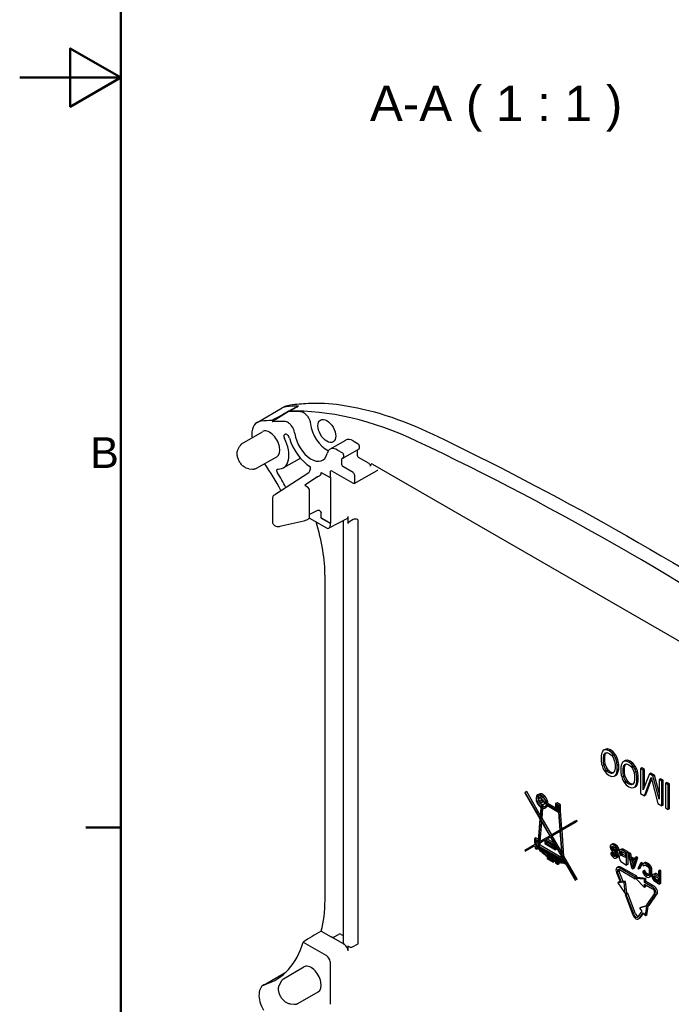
# Model space of a CAD drawing. Header units: millimetres. Extents: x 0 to 420, y 0 to 297.
# Tile 2 of 13: x 0 to 65, y 57 to 154. Entities that reach past the tile are written whole.
import ezdxf

# ---------------------------------------------------------------- set-up
doc = ezdxf.new("R2010")
doc.units = ezdxf.units.MM
doc.layers.get('0').update_dxf_attribs({"lineweight": 25})
for name, color, linetype, lineweight in [('Bordo_0', 7, 'Continuous', 50), ('Bordo_2', 7, 'Continuous', 50), ('Simboli(ISO)', 7, 'Continuous', 25), ('Spigoli visibili(ISO)', 176, 'Continuous', 25)]:
    doc.layers.add(name, color=color, linetype=linetype, lineweight=lineweight)
doc.styles.add('Bordo_1', font='arial.ttf')
doc.styles.add('Corrente-BSI', font='arial.ttf')

# ---------------------------------------------------------------- blocks, each defined once
blk = doc.blocks.new('Bordi Bordo di default')
at = {"layer": 'Bordo_0'}
blk.add_line((10, 74.25), (6.552, 74.25), dxfattribs=at)
at = {"layer": 'Bordo_0', "flags": 128}
for points in [[(10, 10), (10, 287), (410, 287), (410, 10), (10, 10)], [(0, 148.5), (10, 148.5), (5, 151.387), (5, 145.613), (10, 148.5)]]:
    blk.add_lwpolyline(points, dxfattribs=at)
at = {"layer": 'Bordo_2', "insert": (6.982, 109.851), "char_height": 3.048, "attachment_point": 7, "style": 'Bordo_1'}
blk.add_mtext('B', dxfattribs=at)

msp = doc.modelspace()

# ---------------------------------------------------------------- linework, layer by layer
at = {"layer": 'Spigoli visibili(ISO)'}
for p, q in [((23.529, 114.368), (26.004, 115.796)), ((26.255, 115.925), (26.138, 115.859)), ((26.627, 115.46), (26.634, 115.442)), ((27.589, 115.982), (27.589, 115.992)), ((25, 114.559), (25.045, 114.436)), ((22.034, 112.26), (24.038, 113.446)), ((30.73, 111.701), (32.282, 112.608)), ((33.034, 112.535), (33.526, 112.251)), ((21.614, 111.64), (21.783, 111.983)), ((31.483, 111.628), (31.965, 111.35)), ((33.601, 111.709), (32.04, 110.82)), ((32.071, 111.166), (32.071, 110.889)), ((33.456, 111.067), (33.456, 111.626)), ((33.632, 112.067), (33.632, 111.778)), ((23.439, 109.825), (25.469, 110.969)), ((26.103, 109.869), (27.797, 110.832)), ((31.895, 110.166), (31.895, 110.75)), ((34.601, 110.283), (33.562, 110.883)), ((34.954, 110.227), (85.556, 81.012)), ((22.692, 109.772), (23.075, 109.747)), ((25.274, 107.226), (28.644, 109.397)), ((28.789, 109.804), (28.789, 109.966)), ((29.853, 109.394), (30.733, 108.903)), ((29.853, 109.256), (29.853, 109.394)), ((30.733, 109.413), (30.733, 108.903)), ((30.945, 109.536), (33.031, 108.332)), ((33.031, 109.387), (32.001, 109.982)), ((33.13, 108.321), (35.416, 109.595)), ((34.742, 110.104), (34.742, 110.038)), ((29.507, 108.979), (28.223, 108.16)), ((30.733, 108.903), (30.787, 108.934)), ((30.787, 108.934), (30.787, 104.402)), ((33.173, 108.413), (33.173, 109.142)), ((28.223, 108.16), (28.496, 107.99)), ((28.7, 104.943), (28.7, 107.618)), ((25.069, 104.462), (25.069, 106.872)), ((29.507, 105.656), (28.7, 105.239)), ((29.853, 104.897), (29.853, 105.443)), ((28.151, 104.598), (25.772, 104.045)), ((28.635, 104.803), (28.399, 104.686)), ((28.694, 104.887), (30.38, 103.914)), ((29.853, 104.897), (30.733, 104.371)), ((29.919, 104.87), (30.787, 104.402)), ((32.407, 104.826), (30.624, 103.886)), ((30.733, 104.371), (30.787, 104.402)), ((30.733, 104.371), (30.733, 104.118)), ((32.023, 104.624), (32.023, 62.765)), ((32.516, 104.37), (32.516, 105.058)), ((33.018, 104.745), (32.586, 104.492)), ((33.456, 104.739), (33.44, 104.748)), ((33.526, 62.771), (33.526, 104.617)), ((30.238, 67.063), (30.238, 99.1)), ((57.895, 81.929), (57.762, 81.849)), ((58.036, 82.011), (57.895, 81.929)), ((58.116, 81.958), (57.895, 81.929)), ((58.257, 82.039), (58.036, 82.011)), ((58.257, 82.039), (58.116, 81.958)), ((58.381, 81.857), (58.116, 81.958)), ((58.523, 81.938), (58.257, 82.039)), ((58.523, 81.938), (58.381, 81.857)), ((58.788, 81.733), (58.523, 81.938)), ((57.63, 81.561), (57.586, 81.326)), ((57.586, 81.326), (57.586, 80.857)), ((57.674, 81.692), (57.63, 81.561)), ((57.762, 81.849), (57.674, 81.692)), ((57.807, 81.146), (57.851, 81.433)), ((57.948, 81.228), (57.807, 81.146)), ((57.807, 80.781), (57.807, 81.146)), ((57.851, 81.433), (58.028, 81.644)), ((57.992, 81.515), (57.851, 81.433)), ((57.948, 81.228), (57.992, 81.515)), ((57.948, 80.863), (57.948, 81.228)), ((57.992, 81.515), (58.116, 81.662)), ((58.028, 81.644), (58.16, 81.672)), ((58.16, 81.672), (58.381, 81.596)), ((58.646, 81.651), (58.381, 81.857)), ((58.381, 81.596), (58.602, 81.416)), ((58.602, 81.416), (58.735, 81.236)), ((58.788, 81.733), (58.646, 81.651)), ((58.867, 81.368), (58.646, 81.651)), ((58.735, 81.236), (58.911, 80.821)), ((59.009, 81.449), (58.788, 81.733)), ((59.009, 81.449), (58.867, 81.368)), ((59, 81.135), (58.867, 81.368)), ((59.141, 81.216), (59, 81.135)), ((59.088, 80.875), (59, 81.135)), ((59.141, 81.216), (59.009, 81.449)), ((59.23, 80.957), (59.088, 80.875)), ((59.23, 80.957), (59.141, 81.216)), ((59.274, 80.775), (59.23, 80.957)), ((60.202, 80.917), (59.981, 80.888)), ((60.202, 80.917), (60.06, 80.835)), ((60.467, 80.816), (60.202, 80.917)), ((57.586, 80.857), (57.63, 80.571)), ((57.63, 80.571), (57.674, 80.389)), ((57.674, 80.389), (57.762, 80.129)), ((57.762, 80.129), (57.895, 79.896)), ((57.948, 80.863), (57.807, 80.781)), ((57.851, 80.443), (57.807, 80.781)), ((57.992, 80.525), (57.851, 80.443)), ((58.028, 80.028), (57.851, 80.443)), ((57.992, 80.525), (57.948, 80.863)), ((58.169, 80.11), (57.992, 80.525)), ((58.169, 80.11), (58.028, 80.028)), ((58.16, 79.847), (58.028, 80.028)), ((58.302, 79.929), (58.169, 80.11)), ((58.911, 80.821), (58.956, 80.483)), ((58.956, 80.118), (58.911, 79.831)), ((58.956, 80.483), (58.956, 80.118)), ((59.132, 80.693), (59.088, 80.875)), ((59.274, 80.775), (59.132, 80.693)), ((59.177, 80.407), (59.132, 80.693)), ((59.318, 80.489), (59.177, 80.407)), ((59.177, 79.938), (59.177, 80.407)), ((59.318, 80.02), (59.177, 79.938)), ((59.318, 80.489), (59.274, 80.775)), ((59.274, 79.785), (59.318, 80.02)), ((59.318, 80.02), (59.318, 80.489)), ((59.574, 80.438), (59.53, 80.203)), ((59.53, 80.203), (59.53, 79.734)), ((59.619, 80.569), (59.574, 80.438)), ((59.707, 80.726), (59.619, 80.569)), ((59.84, 80.806), (59.707, 80.726)), ((59.751, 80.023), (59.795, 80.311)), ((59.893, 80.105), (59.751, 80.023)), ((59.751, 79.659), (59.751, 80.023)), ((59.795, 80.311), (59.972, 80.521)), ((59.937, 80.392), (59.795, 80.311)), ((59.981, 80.888), (59.84, 80.806)), ((60.06, 80.835), (59.84, 80.806)), ((59.893, 80.105), (59.937, 80.392)), ((59.893, 79.74), (59.893, 80.105)), ((59.937, 80.392), (60.06, 80.54)), ((59.972, 80.521), (60.105, 80.549)), ((60.326, 80.734), (60.06, 80.835)), ((60.105, 80.549), (60.326, 80.473)), ((60.467, 80.816), (60.326, 80.734)), ((60.591, 80.529), (60.326, 80.734)), ((60.326, 80.473), (60.547, 80.294)), ((60.732, 80.61), (60.467, 80.816)), ((60.547, 80.294), (60.679, 80.113)), ((60.732, 80.61), (60.591, 80.529)), ((60.812, 80.245), (60.591, 80.529)), ((60.679, 80.113), (60.856, 79.698)), ((60.953, 80.327), (60.732, 80.61)), ((60.953, 80.327), (60.812, 80.245)), ((60.944, 80.012), (60.812, 80.245)), ((61.086, 80.094), (60.944, 80.012)), ((61.033, 79.752), (60.944, 80.012)), ((61.086, 80.094), (60.953, 80.327)), ((61.174, 79.834), (61.086, 80.094)), ((61.616, 80.152), (61.475, 80.071)), ((61.74, 79.918), (61.475, 80.071)), ((61.475, 80.071), (61.475, 77.621)), ((61.881, 79.999), (61.616, 80.152)), ((61.881, 79.999), (61.74, 79.918)), ((61.881, 78.348), (61.881, 79.999)), ((57.895, 79.896), (58.116, 79.612)), ((58.116, 79.612), (58.381, 79.407)), ((58.302, 79.929), (58.16, 79.847)), ((58.381, 79.668), (58.16, 79.847)), ((58.523, 79.749), (58.302, 79.929)), ((58.523, 79.749), (58.381, 79.668)), ((58.602, 79.592), (58.381, 79.668)), ((58.381, 79.407), (58.646, 79.306)), ((58.743, 79.674), (58.523, 79.749)), ((58.743, 79.674), (58.602, 79.592)), ((58.735, 79.62), (58.602, 79.592)), ((58.646, 79.306), (58.867, 79.335)), ((58.911, 79.831), (58.735, 79.62)), ((58.788, 79.683), (58.743, 79.674)), ((59.009, 79.417), (58.867, 79.335)), ((58.867, 79.335), (59, 79.415)), ((59, 79.415), (59.088, 79.572)), ((59.141, 79.496), (59, 79.415)), ((59.009, 79.417), (59.141, 79.496)), ((59.088, 79.572), (59.132, 79.703)), ((59.23, 79.654), (59.088, 79.572)), ((59.132, 79.703), (59.177, 79.938)), ((59.274, 79.785), (59.132, 79.703)), ((59.141, 79.496), (59.23, 79.654)), ((59.23, 79.654), (59.274, 79.785)), ((59.53, 79.734), (59.574, 79.448)), ((59.574, 79.448), (59.619, 79.266)), ((59.619, 79.266), (59.707, 79.007)), ((59.707, 79.007), (59.84, 78.774)), ((59.893, 79.74), (59.751, 79.659)), ((59.795, 79.32), (59.751, 79.659)), ((59.937, 79.402), (59.795, 79.32)), ((59.972, 78.906), (59.795, 79.32)), ((59.937, 79.402), (59.893, 79.74)), ((60.114, 78.987), (59.937, 79.402)), ((60.114, 78.987), (59.972, 78.906)), ((60.246, 78.806), (60.114, 78.987)), ((60.856, 79.698), (60.9, 79.36)), ((60.9, 78.995), (60.856, 78.708)), ((60.9, 79.36), (60.9, 78.995)), ((61.174, 79.834), (61.033, 79.752)), ((61.077, 79.571), (61.033, 79.752)), ((61.218, 79.652), (61.077, 79.571)), ((61.121, 79.285), (61.077, 79.571)), ((61.263, 79.366), (61.121, 79.285)), ((61.121, 78.815), (61.121, 79.285)), ((61.218, 79.652), (61.174, 79.834)), ((61.263, 79.366), (61.218, 79.652)), ((61.263, 78.897), (61.263, 79.366)), ((61.74, 77.989), (61.74, 79.918)), ((62.359, 79.56), (61.74, 77.989)), ((61.872, 77.391), (62.535, 79.198)), ((62.014, 77.473), (62.581, 79.019)), ((62.5, 79.642), (62.359, 79.56)), ((62.712, 79.356), (62.359, 79.56)), ((62.854, 79.438), (62.5, 79.642)), ((62.535, 79.198), (63.198, 76.626)), ((62.854, 79.438), (62.712, 79.356)), ((63.331, 77.071), (62.712, 79.356)), ((63.331, 77.675), (62.854, 79.438)), ((63.472, 79.081), (63.331, 78.999)), ((63.596, 78.846), (63.331, 78.999)), ((63.331, 78.999), (63.331, 77.071)), ((63.737, 78.928), (63.472, 79.081)), ((59.84, 78.774), (60.06, 78.49)), ((60.105, 78.725), (59.972, 78.906)), ((60.06, 78.49), (60.326, 78.285)), ((60.246, 78.806), (60.105, 78.725)), ((60.326, 78.545), (60.105, 78.725)), ((60.467, 78.627), (60.246, 78.806)), ((60.467, 78.627), (60.326, 78.545)), ((60.547, 78.47), (60.326, 78.545)), ((60.326, 78.285), (60.591, 78.184)), ((60.688, 78.551), (60.467, 78.627)), ((60.688, 78.551), (60.547, 78.47)), ((60.679, 78.497), (60.547, 78.47)), ((60.591, 78.184), (60.812, 78.212)), ((60.856, 78.708), (60.679, 78.497)), ((60.732, 78.561), (60.688, 78.551)), ((60.953, 78.294), (60.812, 78.212)), ((60.812, 78.212), (60.944, 78.292)), ((60.944, 78.292), (61.033, 78.45)), ((61.086, 78.374), (60.944, 78.292)), ((60.953, 78.294), (61.086, 78.374)), ((61.033, 78.45), (61.077, 78.58)), ((61.174, 78.531), (61.033, 78.45)), ((61.077, 78.58), (61.121, 78.815)), ((61.218, 78.662), (61.077, 78.58)), ((61.086, 78.374), (61.174, 78.531)), ((61.263, 78.897), (61.121, 78.815)), ((61.174, 78.531), (61.218, 78.662)), ((61.218, 78.662), (61.263, 78.897)), ((63.737, 78.928), (63.596, 78.846)), ((63.596, 76.396), (63.596, 78.846)), ((63.737, 76.478), (63.737, 78.928)), ((64.091, 78.723), (63.95, 78.642)), ((63.95, 78.642), (63.95, 76.192)), ((64.215, 78.489), (63.95, 78.642)), ((64.356, 78.57), (64.091, 78.723)), ((64.356, 78.57), (64.215, 78.489)), ((64.215, 76.039), (64.215, 78.489)), ((64.356, 76.121), (64.356, 78.57)), ((50.072, 77.73), (50.022, 77.701)), ((50.022, 77.701), (51.526, 75.098)), ((50.214, 77.812), (50.072, 77.73)), ((51.534, 75.199), (50.072, 77.73)), ((51.556, 75.486), (50.214, 77.812)), ((51.43, 77.566), (51.289, 77.485)), ((51.618, 77.242), (51.476, 77.16)), ((61.475, 77.621), (61.872, 77.391)), ((62.014, 77.473), (61.872, 77.391)), ((51.617, 76.252), (51.534, 75.199)), ((51.599, 75.086), (51.688, 76.209)), ((51.74, 75.168), (51.819, 76.16)), ((51.993, 76.592), (51.851, 76.51)), ((52.18, 76.267), (52.039, 76.186)), ((52.189, 76.45), (53.367, 75.77)), ((52.335, 76.611), (52.194, 76.529)), ((53.078, 76.019), (52.194, 76.529)), ((53.078, 76.182), (52.335, 76.611)), ((53.219, 76.713), (53.078, 76.631)), ((53.431, 76.427), (53.078, 76.631)), ((53.078, 76.631), (53.078, 76.019)), ((53.149, 75.978), (53.149, 76.509)), ((53.149, 76.509), (53.361, 76.386)), ((53.29, 76.06), (53.149, 75.978)), ((53.573, 76.509), (53.219, 76.713)), ((53.29, 76.06), (53.29, 76.427)), ((53.361, 76.019), (53.29, 76.06)), ((53.361, 76.386), (53.361, 75.855)), ((53.573, 76.509), (53.431, 76.427)), ((53.431, 75.815), (53.431, 76.427)), ((53.573, 75.896), (53.573, 76.509)), ((63.198, 76.626), (63.596, 76.396)), ((63.737, 76.478), (63.596, 76.396)), ((63.95, 76.192), (64.215, 76.039)), ((64.356, 76.121), (64.215, 76.039)), ((51.526, 75.098), (51.353, 72.932)), ((51.74, 75.168), (51.599, 75.086)), ((52.547, 73.443), (51.599, 75.086)), ((52.689, 73.525), (51.74, 75.168)), ((53.361, 75.855), (53.149, 75.978)), ((53.367, 75.77), (53.496, 73.991)), ((53.573, 75.896), (53.431, 75.815)), ((53.561, 74.029), (53.431, 75.815)), ((53.703, 74.11), (53.573, 75.896)), ((51.416, 72.79), (51.591, 74.985)), ((51.558, 72.872), (51.709, 74.779)), ((51.591, 74.985), (52.497, 73.414)), ((55.022, 74.872), (53.561, 74.029)), ((53.569, 73.918), (55.072, 74.786)), ((55.164, 74.954), (55.022, 74.872)), ((55.072, 74.786), (55.022, 74.872)), ((55.214, 74.867), (55.072, 74.786)), ((55.214, 74.867), (55.164, 74.954)), ((51.127, 73.226), (50.986, 73.144)), ((51.353, 72.932), (50.986, 73.144)), ((50.986, 73.144), (50.986, 72.736)), ((51.366, 73.088), (51.127, 73.226)), ((52.497, 73.414), (51.416, 72.79)), ((52.067, 73.05), (52.547, 73.328)), ((52.886, 72.741), (52.209, 73.132)), ((53.496, 73.991), (52.547, 73.443)), ((52.547, 73.328), (53.028, 72.496)), ((52.597, 73.357), (53.504, 73.88)), ((53.678, 71.484), (52.597, 73.357)), ((53.651, 71.858), (52.739, 73.438)), ((53.504, 73.88), (53.678, 71.484)), ((53.756, 71.35), (53.569, 73.918)), ((53.898, 71.431), (53.711, 73.999)), ((51.154, 72.639), (50.022, 71.985)), ((50.072, 71.899), (50.986, 72.427)), ((50.986, 72.736), (51.154, 72.639)), ((51.056, 72.777), (51.056, 73.022)), ((51.056, 73.022), (51.347, 72.854)), ((51.198, 72.858), (51.056, 72.777)), ((51.225, 72.68), (51.056, 72.777)), ((51.126, 72.507), (51.254, 72.581)), ((51.198, 72.858), (51.198, 72.94)), ((51.341, 72.776), (51.198, 72.858)), ((51.339, 72.745), (51.225, 72.68)), ((51.337, 72.178), (51.251, 72.129)), ((51.254, 72.581), (51.322, 72.541)), ((51.351, 72.362), (51.28, 72.321)), ((53.962, 70.773), (51.28, 72.321)), ((51.322, 72.541), (51.31, 72.385)), ((53.962, 70.854), (51.31, 72.385)), ((51.347, 72.854), (51.339, 72.745)), ((51.387, 72.422), (51.407, 72.669)), ((51.529, 72.504), (51.387, 72.422)), ((53.708, 71.083), (51.387, 72.422)), ((51.407, 72.669), (52.017, 73.022)), ((51.529, 72.504), (51.548, 72.751)), ((53.695, 71.253), (51.529, 72.504)), ((52.017, 73.022), (52.017, 72.671)), ((52.017, 72.671), (53.078, 72.059)), ((53.028, 72.496), (52.067, 73.05)), ((52.088, 72.712), (52.088, 72.957)), ((52.088, 72.957), (53.007, 72.426)), ((52.229, 72.794), (52.088, 72.712)), ((53.007, 72.181), (52.088, 72.712)), ((52.229, 72.794), (52.229, 72.875)), ((53.007, 72.345), (52.229, 72.794)), ((53.007, 72.426), (53.007, 72.181)), ((53.078, 72.059), (53.078, 72.409)), ((53.078, 72.409), (53.688, 71.352)), ((53.219, 72.14), (53.078, 72.059)), ((53.219, 72.14), (53.219, 72.164)), ((58.514, 72.494), (58.474, 72.413)), ((58.474, 72.413), (58.474, 72.282)), ((58.474, 72.282), (58.514, 72.155)), ((58.593, 72.552), (58.514, 72.494)), ((58.514, 72.155), (58.593, 72.005)), ((58.735, 72.634), (58.593, 72.552)), ((58.673, 72.558), (58.593, 72.552)), ((58.711, 72.386), (58.593, 72.318)), ((58.593, 72.318), (58.633, 72.373)), ((58.735, 72.321), (58.593, 72.239)), ((58.593, 72.239), (58.593, 72.318)), ((58.633, 72.138), (58.593, 72.239)), ((58.633, 72.373), (58.693, 72.39)), ((58.774, 72.22), (58.633, 72.138)), ((58.814, 72.64), (58.673, 72.558)), ((58.772, 72.527), (58.673, 72.558)), ((58.693, 72.39), (58.772, 72.371)), ((58.814, 72.64), (58.735, 72.634)), ((58.735, 72.321), (58.735, 72.38)), ((58.774, 72.22), (58.735, 72.321)), ((58.914, 72.609), (58.772, 72.527)), ((58.931, 72.435), (58.772, 72.527)), ((58.772, 72.371), (58.931, 72.279)), ((58.834, 72.133), (58.774, 72.22)), ((58.914, 72.609), (58.814, 72.64)), ((59.073, 72.517), (58.914, 72.609)), ((59.073, 72.517), (58.931, 72.435)), ((59.031, 72.352), (58.931, 72.435)), ((58.931, 72.279), (59.011, 72.207)), ((59.011, 72.207), (59.071, 72.094)), ((59.172, 72.433), (59.031, 72.352)), ((59.13, 72.216), (59.031, 72.352)), ((59.172, 72.433), (59.073, 72.517)), ((59.272, 72.298), (59.13, 72.216)), ((59.19, 72.051), (59.13, 72.216)), ((59.272, 72.298), (59.172, 72.433)), ((59.331, 72.133), (59.272, 72.298)), ((59.669, 72.146), (59.528, 72.065)), ((59.669, 72.146), (59.59, 72.114)), ((59.769, 72.115), (59.669, 72.146)), ((50.022, 71.985), (50.072, 71.899)), ((51.464, 72.133), (53.078, 71.201)), ((52.371, 71.61), (52.229, 71.528)), ((52.866, 71.161), (52.229, 71.528)), ((52.229, 71.528), (52.229, 71.47)), ((52.229, 71.388), (52.229, 71.201)), ((52.229, 71.201), (52.866, 70.834)), ((52.3, 71.406), (52.795, 71.12)), ((52.3, 71.242), (52.3, 71.406)), ((52.441, 71.324), (52.3, 71.242)), ((52.795, 70.956), (52.3, 71.242)), ((53.007, 71.242), (52.866, 71.161)), ((53.007, 71.175), (52.866, 71.094)), ((53.007, 71.175), (53.007, 71.242)), ((53.078, 71.201), (53.078, 71.002)), ((53.688, 71.352), (53.708, 71.083)), ((53.898, 71.431), (53.756, 71.35)), ((55.072, 69.07), (53.756, 71.35)), ((53.779, 71.042), (53.766, 71.217)), ((53.766, 71.217), (53.912, 70.965)), ((55.214, 69.152), (53.898, 71.431)), ((58.675, 71.808), (58.534, 71.727)), ((58.653, 71.658), (58.534, 71.727)), ((58.534, 71.727), (58.553, 71.637)), ((58.553, 71.637), (58.613, 71.498)), ((58.593, 72.005), (58.673, 71.907)), ((58.613, 71.498), (58.693, 71.374)), ((58.693, 72.052), (58.633, 72.138)), ((58.794, 71.739), (58.653, 71.658)), ((58.673, 71.594), (58.653, 71.658)), ((58.673, 71.907), (58.772, 71.823)), ((58.814, 71.676), (58.673, 71.594)), ((58.713, 71.519), (58.673, 71.594)), ((58.794, 71.739), (58.675, 71.808)), ((58.834, 72.133), (58.693, 72.052)), ((58.772, 71.98), (58.693, 72.052)), ((58.693, 71.374), (58.792, 71.291)), ((58.854, 71.601), (58.713, 71.519)), ((58.772, 71.459), (58.713, 71.519)), ((58.914, 72.061), (58.772, 71.98)), ((58.892, 71.911), (58.772, 71.98)), ((58.772, 71.823), (58.892, 71.754)), ((58.914, 71.54), (58.772, 71.459)), ((58.892, 71.39), (58.772, 71.459)), ((58.792, 71.291), (58.892, 71.233)), ((58.814, 71.676), (58.794, 71.739)), ((58.854, 71.601), (58.814, 71.676)), ((58.914, 72.061), (58.834, 72.133)), ((58.914, 71.54), (58.854, 71.601)), ((59.033, 71.992), (58.892, 71.911)), ((58.971, 71.839), (58.892, 71.911)), ((58.892, 71.754), (58.951, 71.694)), ((59.031, 71.47), (58.892, 71.39)), ((58.951, 71.381), (58.892, 71.39)), ((58.892, 71.233), (58.971, 71.213)), ((59.033, 71.992), (58.914, 72.061)), ((59.031, 71.473), (58.914, 71.54)), ((58.951, 71.694), (59.011, 71.607)), ((59.017, 71.419), (58.951, 71.381)), ((59.011, 71.399), (58.951, 71.381)), ((59.113, 71.92), (58.971, 71.839)), ((59.051, 71.741), (58.971, 71.839)), ((58.971, 71.213), (59.051, 71.22)), ((59.011, 71.607), (59.031, 71.518)), ((59.031, 71.466), (59.011, 71.399)), ((59.031, 71.518), (59.031, 71.466)), ((59.113, 71.92), (59.033, 71.992)), ((59.192, 71.822), (59.051, 71.741)), ((59.13, 71.591), (59.051, 71.741)), ((59.192, 71.301), (59.051, 71.22)), ((59.051, 71.22), (59.13, 71.278)), ((59.071, 72.094), (59.09, 72.004)), ((59.09, 72.004), (59.21, 71.936)), ((59.192, 71.822), (59.113, 71.92)), ((59.272, 71.672), (59.13, 71.591)), ((59.15, 71.475), (59.13, 71.591)), ((59.13, 71.278), (59.15, 71.371)), ((59.272, 71.36), (59.13, 71.278)), ((59.291, 71.557), (59.15, 71.475)), ((59.15, 71.371), (59.15, 71.475)), ((59.291, 71.452), (59.15, 71.371)), ((59.331, 72.133), (59.19, 72.051)), ((59.21, 71.936), (59.19, 72.051)), ((59.272, 71.672), (59.192, 71.822)), ((59.192, 71.301), (59.272, 71.36)), ((59.351, 72.017), (59.21, 71.936)), ((59.291, 71.557), (59.272, 71.672)), ((59.272, 71.36), (59.291, 71.452)), ((59.291, 71.452), (59.291, 71.557)), ((59.351, 72.017), (59.331, 72.133)), ((59.389, 71.963), (59.369, 71.896)), ((59.369, 71.896), (59.369, 71.766)), ((59.369, 71.766), (59.389, 71.676)), ((59.389, 71.415), (59.369, 71.349)), ((59.369, 71.349), (59.369, 71.244)), ((59.369, 71.244), (59.389, 71.155)), ((59.448, 72.032), (59.389, 71.963)), ((59.389, 71.676), (59.448, 71.537)), ((59.448, 71.485), (59.389, 71.415)), ((59.59, 72.114), (59.448, 72.032)), ((59.528, 72.065), (59.448, 72.032)), ((59.448, 71.537), (59.488, 71.488)), ((59.477, 71.502), (59.448, 71.485)), ((59.488, 71.488), (59.448, 71.485)), ((59.624, 71.879), (59.488, 71.801)), ((59.488, 71.801), (59.508, 71.868)), ((59.63, 71.804), (59.488, 71.723)), ((59.488, 71.723), (59.488, 71.801)), ((59.508, 71.633), (59.488, 71.723)), ((59.508, 71.868), (59.548, 71.897)), ((59.556, 71.896), (59.508, 71.868)), ((59.649, 71.715), (59.508, 71.633)), ((59.548, 71.558), (59.508, 71.633)), ((59.627, 72.033), (59.528, 72.065)), ((59.548, 71.897), (59.607, 71.888)), ((59.689, 71.64), (59.548, 71.558)), ((59.607, 71.497), (59.548, 71.558)), ((59.607, 71.888), (59.985, 71.67)), ((59.749, 71.579), (59.607, 71.497)), ((59.985, 71.279), (59.607, 71.497)), ((59.769, 72.115), (59.627, 72.033)), ((60.105, 71.758), (59.627, 72.033)), ((59.63, 71.804), (59.63, 71.876)), ((59.649, 71.715), (59.63, 71.804)), ((59.689, 71.64), (59.649, 71.715)), ((59.749, 71.579), (59.689, 71.64)), ((59.985, 71.443), (59.749, 71.579)), ((60.246, 71.839), (59.769, 72.115)), ((59.985, 71.67), (59.985, 71.279)), ((60.246, 71.839), (60.105, 71.758)), ((60.105, 70.533), (60.105, 71.758)), ((60.246, 70.615), (60.246, 71.839)), ((60.405, 71.747), (60.264, 71.666)), ((60.383, 71.597), (60.264, 71.666)), ((60.264, 71.666), (60.582, 70.257)), ((60.525, 71.679), (60.383, 71.597)), ((60.463, 71.238), (60.383, 71.597)), ((60.525, 71.679), (60.405, 71.747)), ((60.604, 71.32), (60.463, 71.238)), ((60.86, 71.009), (60.463, 71.238)), ((60.604, 71.32), (60.525, 71.679)), ((60.902, 71.148), (60.604, 71.32)), ((60.741, 70.165), (61.059, 71.207)), ((60.94, 71.275), (60.86, 71.009)), ((60.882, 70.247), (61.201, 71.288)), ((61.081, 71.357), (60.94, 71.275)), ((61.059, 71.207), (60.94, 71.275)), ((61.201, 71.288), (61.059, 71.207)), ((61.201, 71.288), (61.081, 71.357)), ((52.795, 71.12), (52.795, 70.956)), ((52.866, 71.094), (52.866, 71.161)), ((52.866, 70.834), (52.866, 71.012)), ((53.007, 70.916), (52.866, 70.834)), ((53.007, 70.916), (53.007, 70.948)), ((53.078, 70.919), (53.078, 70.712)), ((53.078, 70.712), (53.29, 70.589)), ((53.149, 70.752), (53.149, 71.161)), ((53.149, 71.161), (53.219, 71.12)), ((53.219, 70.793), (53.149, 70.752)), ((53.219, 70.712), (53.149, 70.752)), ((53.219, 71.12), (53.219, 70.712)), ((53.29, 70.928), (53.29, 71.079)), ((53.29, 71.079), (53.71, 70.837)), ((53.421, 71.003), (53.29, 70.928)), ((53.29, 70.589), (53.29, 70.844)), ((53.431, 70.671), (53.29, 70.589)), ((53.431, 70.671), (53.431, 70.804)), ((53.845, 71.08), (53.779, 71.042)), ((53.912, 70.965), (53.779, 71.042)), ((53.891, 70.732), (54.032, 70.65)), ((53.962, 70.854), (53.962, 70.773)), ((54.032, 70.65), (54.032, 70.756)), ((54.032, 70.756), (55.022, 69.041)), ((54.078, 70.677), (54.032, 70.65)), ((59.291, 70.352), (59.15, 70.271)), ((59.389, 71.155), (59.448, 71.016)), ((60.962, 69.344), (59.4, 70.246)), ((59.448, 71.016), (59.528, 70.892)), ((59.528, 70.892), (59.627, 70.808)), ((61.103, 69.426), (59.541, 70.328)), ((59.627, 70.808), (60.105, 70.533)), ((60.246, 70.615), (60.105, 70.533)), ((60.662, 70.316), (60.483, 71.123)), ((60.483, 71.123), (60.841, 70.916)), ((60.582, 70.257), (60.741, 70.165)), ((60.841, 70.916), (60.662, 70.316)), ((60.753, 70.622), (60.665, 71.017)), ((60.882, 70.247), (60.741, 70.165)), ((61.477, 70.705), (61.218, 70.203)), ((61.218, 70.203), (61.278, 70.116)), ((61.278, 70.116), (61.537, 70.618)), ((61.419, 70.198), (61.278, 70.116)), ((61.419, 70.198), (61.678, 70.7)), ((61.618, 70.786), (61.477, 70.705)), ((61.537, 70.618), (61.477, 70.705)), ((61.678, 70.7), (61.537, 70.618)), ((61.678, 70.7), (61.618, 70.786)), ((61.716, 70.645), (61.696, 70.526)), ((61.696, 70.526), (61.815, 70.458)), ((61.795, 70.704), (61.716, 70.645)), ((61.937, 70.785), (61.795, 70.704)), ((61.875, 70.71), (61.795, 70.704)), ((61.941, 70.53), (61.815, 70.458)), ((61.815, 70.458), (61.835, 70.524)), ((61.835, 70.524), (61.895, 70.542)), ((62.016, 70.791), (61.875, 70.71)), ((61.974, 70.678), (61.875, 70.71)), ((61.895, 70.542), (61.974, 70.522)), ((62.016, 70.791), (61.937, 70.785)), ((62.116, 70.76), (61.974, 70.678)), ((62.153, 70.575), (61.974, 70.678)), ((61.974, 70.522), (62.153, 70.419)), ((62.116, 70.76), (62.016, 70.791)), ((62.294, 70.657), (62.116, 70.76)), ((62.294, 70.657), (62.153, 70.575)), ((62.253, 70.492), (62.153, 70.575)), ((62.153, 70.419), (62.233, 70.347)), ((62.233, 70.347), (62.292, 70.26)), ((62.394, 70.573), (62.253, 70.492)), ((62.332, 70.394), (62.253, 70.492)), ((62.292, 70.26), (62.332, 70.159)), ((62.394, 70.573), (62.294, 70.657)), ((62.473, 70.475), (62.332, 70.394)), ((62.412, 70.243), (62.332, 70.394)), ((62.473, 70.475), (62.394, 70.573)), ((62.553, 70.325), (62.412, 70.243)), ((62.451, 70.116), (62.412, 70.243)), ((62.593, 70.198), (62.451, 70.116)), ((62.553, 70.325), (62.473, 70.475)), ((62.593, 70.198), (62.553, 70.325)), ((62.613, 70.056), (62.593, 70.198)), ((59.094, 69.81), (59.486, 68.799)), ((59.608, 68.81), (59.216, 69.821)), ((59.75, 68.892), (59.357, 69.903)), ((59.4, 70.083), (60.962, 69.181)), ((61.103, 69.426), (60.962, 69.344)), ((60.962, 69.181), (60.962, 69.344)), ((61.033, 69.221), (60.962, 69.181)), ((61.174, 69.303), (61.033, 69.221)), ((61.881, 69.14), (61.033, 69.221)), ((61.033, 69.221), (61.881, 68.323)), ((61.103, 69.262), (61.103, 69.426)), ((62.023, 69.221), (61.174, 69.303)), ((61.837, 70.009), (61.696, 69.927)), ((61.815, 69.858), (61.696, 69.927)), ((61.696, 69.927), (61.716, 69.785)), ((61.716, 69.785), (61.795, 69.635)), ((61.795, 69.635), (61.875, 69.537)), ((61.956, 69.94), (61.815, 69.858)), ((61.835, 69.769), (61.815, 69.858)), ((61.976, 69.85), (61.835, 69.769)), ((61.895, 69.682), (61.835, 69.769)), ((61.956, 69.94), (61.837, 70.009)), ((61.875, 69.537), (61.974, 69.454)), ((62.023, 69.221), (61.881, 69.14)), ((62.036, 69.764), (61.895, 69.682)), ((61.974, 69.61), (61.895, 69.682)), ((61.976, 69.85), (61.956, 69.94)), ((62.116, 69.692), (61.974, 69.61)), ((62.153, 69.507), (61.974, 69.61)), ((61.974, 69.454), (62.153, 69.35)), ((62.036, 69.764), (61.976, 69.85)), ((62.023, 68.895), (62.023, 69.221)), ((62.116, 69.692), (62.036, 69.764)), ((62.294, 69.588), (62.116, 69.692)), ((62.294, 69.588), (62.153, 69.507)), ((62.233, 69.487), (62.153, 69.507)), ((62.153, 69.35), (62.253, 69.319)), ((62.313, 69.533), (62.233, 69.487)), ((62.292, 69.504), (62.233, 69.487)), ((62.253, 69.319), (62.332, 69.325)), ((62.332, 69.56), (62.292, 69.504)), ((62.336, 69.578), (62.294, 69.588)), ((62.332, 70.159), (62.352, 70.043)), ((62.352, 69.652), (62.332, 69.56)), ((62.473, 69.407), (62.332, 69.325)), ((62.332, 69.325), (62.412, 69.383)), ((62.352, 70.043), (62.352, 69.652)), ((62.412, 69.383), (62.451, 69.465)), ((62.553, 69.465), (62.412, 69.383)), ((62.471, 69.974), (62.451, 70.116)), ((62.451, 69.465), (62.471, 69.583)), ((62.593, 69.546), (62.451, 69.465)), ((62.613, 70.056), (62.471, 69.974)), ((62.471, 69.583), (62.471, 69.974)), ((62.613, 69.665), (62.471, 69.583)), ((62.473, 69.407), (62.553, 69.465)), ((62.553, 69.465), (62.593, 69.546)), ((62.593, 69.546), (62.613, 69.665)), ((62.613, 69.665), (62.613, 70.056)), ((62.65, 69.532), (62.63, 69.466)), ((62.63, 69.466), (62.63, 69.361)), ((62.63, 69.361), (62.65, 69.272)), ((62.71, 69.602), (62.65, 69.532)), ((62.65, 69.272), (62.71, 69.133)), ((62.851, 69.684), (62.71, 69.602)), ((62.789, 69.634), (62.71, 69.602)), ((62.885, 69.449), (62.75, 69.371)), ((62.75, 69.371), (62.77, 69.437)), ((62.891, 69.374), (62.75, 69.292)), ((62.75, 69.292), (62.75, 69.371)), ((62.77, 69.203), (62.75, 69.292)), ((62.77, 69.437), (62.809, 69.466)), ((62.818, 69.465), (62.77, 69.437)), ((62.911, 69.284), (62.77, 69.203)), ((62.931, 69.716), (62.789, 69.634)), ((62.889, 69.603), (62.789, 69.634)), ((62.809, 69.466), (62.869, 69.458)), ((62.931, 69.716), (62.851, 69.684)), ((62.869, 69.458), (63.247, 69.24)), ((63.03, 69.685), (62.889, 69.603)), ((63.247, 69.396), (62.889, 69.603)), ((62.891, 69.374), (62.891, 69.445)), ((62.911, 69.284), (62.891, 69.374)), ((62.951, 69.209), (62.911, 69.284)), ((63.03, 69.685), (62.931, 69.716)), ((63.247, 69.56), (63.03, 69.685)), ((63.388, 70.025), (63.247, 69.944)), ((63.247, 69.944), (63.247, 69.396)), ((63.366, 69.875), (63.247, 69.944)), ((63.247, 69.24), (63.247, 68.849)), ((63.508, 69.956), (63.366, 69.875)), ((63.366, 68.65), (63.366, 69.875)), ((63.508, 69.956), (63.388, 70.025)), ((63.508, 68.732), (63.508, 69.956)), ((55.022, 69.041), (55.072, 69.07)), ((55.214, 69.152), (55.072, 69.07)), ((59.382, 68.859), (59.241, 68.777)), ((59.486, 68.799), (59.241, 68.777)), ((59.241, 68.777), (59.971, 67.711)), ((59.46, 68.866), (59.382, 68.859)), ((59.75, 68.892), (59.608, 68.81)), ((59.853, 68.832), (59.608, 68.81)), ((59.995, 68.914), (59.75, 68.892)), ((59.995, 68.914), (59.853, 68.832)), ((59.971, 67.711), (59.853, 68.832)), ((60.113, 67.793), (59.995, 68.914)), ((61.881, 68.813), (61.881, 69.14)), ((62.023, 68.895), (61.881, 68.813)), ((62.666, 68.36), (61.881, 68.813)), ((61.881, 68.323), (61.881, 68.65)), ((61.881, 68.65), (62.666, 68.197)), ((62.023, 68.405), (61.881, 68.323)), ((62.807, 68.442), (62.023, 68.895)), ((62.023, 68.405), (62.023, 68.568)), ((62.71, 69.133), (62.789, 69.009)), ((62.809, 69.128), (62.77, 69.203)), ((62.789, 69.009), (62.889, 68.925)), ((62.951, 69.209), (62.809, 69.128)), ((62.869, 69.067), (62.809, 69.128)), ((63.01, 69.149), (62.869, 69.067)), ((63.247, 68.849), (62.869, 69.067)), ((62.889, 68.925), (63.366, 68.65)), ((63.01, 69.149), (62.951, 69.209)), ((63.247, 69.012), (63.01, 69.149)), ((63.508, 68.732), (63.366, 68.65)), ((60.087, 67.696), (59.945, 67.615)), ((60.068, 67.626), (59.945, 67.615)), ((59.945, 67.615), (60.727, 65.601)), ((60.113, 67.793), (59.971, 67.711)), ((60.209, 67.707), (60.068, 67.626)), ((60.849, 65.612), (60.068, 67.626)), ((60.209, 67.707), (60.087, 67.696)), ((60.99, 65.694), (60.209, 67.707)), ((62.849, 67.723), (62.068, 66.612)), ((62.191, 66.46), (62.972, 67.571)), ((62.332, 66.541), (63.113, 67.653)), ((62.094, 66.486), (61.364, 66.263)), ((61.505, 66.345), (61.364, 66.263)), ((62.13, 66.535), (61.505, 66.345)), ((61.976, 65.501), (62.094, 66.486)), ((62.068, 66.612), (62.191, 66.46)), ((62.146, 66.516), (62.094, 66.486)), ((62.118, 65.583), (62.225, 66.48)), ((62.332, 66.541), (62.191, 66.46)), ((61.609, 65.958), (61.216, 65.4)), ((61.339, 65.248), (61.731, 65.806)), ((61.364, 66.263), (61.609, 65.958)), ((61.48, 65.33), (61.776, 65.75)), ((61.731, 65.806), (61.976, 65.501)), ((62.118, 65.583), (61.976, 65.501)), ((61.424, 65.277), (61.283, 65.196)), ((29.848, 63.997), (30.856, 63.415)), ((32.052, 62.724), (30.856, 63.415)), ((31.138, 63.415), (31.568, 63.664)), ((31.85, 63.665), (32.023, 63.564)), ((28.063, 62.915), (30.38, 61.577)), ((32.163, 62.66), (32.052, 62.724)), ((32.516, 62.048), (32.516, 62.55)), ((32.537, 62.505), (32.723, 62.397)), ((32.891, 62.395), (33.505, 62.725)), ((26.135, 59.269), (28.14, 60.456)), ((30.733, 60.965), (30.733, 56.749)), ((24.143, 58.648), (26.357, 59.926)), ((25.715, 58.649), (25.885, 58.993)), ((27.54, 56.835), (29.57, 57.978)), ((26.793, 56.781), (27.176, 56.756))]:
    msp.add_line(p, q, dxfattribs=at)
for centre, major_axis, ratio, start_param, end_param in [((26.901, 115.361), (-0.092, 0.744), 0.757288, 0.000009, 0.000219), ((31.679, 115.36), (0.106, 0.742), 0.760946, 0.000012, 0.000037), ((27.304, 113.545), (-1.3, 2.252), 0.57735, 6.026157, 6.283185), ((27.61, 113.691), (1.397, -2.209), 0.602456, 3.110757, 3.110819), ((43.309, 72.643), (-23.75, 41.136), 0.57735, 5.984856, 6.026157), ((42.39, 72.112), (-23.75, 41.136), 0.57735, 5.588141, 5.98629), ((42.39, 72.112), (-23.74, 41.119), 0.57735, 5.94766, 5.98629), ((24.829, 112.116), (-1.3, 2.252), 0.57735, 6.026157, 7.072873), ((40.834, 71.214), (-23.75, 41.136), 0.57735, 5.988718, 6.026157), ((40.834, 71.214), (-23.682, 41.019), 0.57735, 5.948642, 5.988725), ((30.415, 113.516), (1.15, -1.992), 0.57735, 4.044946, 5.594271), ((24.84, 112.091), (1.308, -2.266), 0.57735, 3.922715, 4.072681), ((24.758, 112.21), (0.715, -1.239), 0.57735, 6.277014, 9.430949), ((26.448, 112.843), (-0.199, 0.344), 0.57735, 4.323995, 7.758017), ((28.859, 112.618), (1.154, -1.999), 0.57735, 4.08239, 6.841386), ((24.758, 112.21), (1.35, -2.338), 0.57735, 5.947279, 7.758017), ((28.859, 112.618), (1.65, -2.858), 0.57735, 4.323995, 5.467479), ((33.034, 111.31), (-0.75, 1.299), 0.57735, 5.497786, 6.286319), ((33.526, 112.128), (0.075, -0.13), 0.57735, 0.785396, 2.356197), ((60.255, -165.889), (-163.75, 283.623), 0.57735, 5.407433, 5.588141), ((31.483, 110.403), (-0.75, 1.299), 0.57735, 5.497786, 6.841387), ((31.965, 111.227), (-0.075, 0.13), 0.57735, 3.926988, 5.49779), ((33.526, 111.839), (0.075, -0.13), 0.577343, 6.279695, 7.068577), ((17.864, 104.203), (-7.5, 12.99), 0.57735, 4.642175, 4.850931), ((32.001, 110.688), (-0.075, 0.13), 0.57735, 5.665228, 7.068586), ((32.001, 110.104), (-0.075, 0.13), 0.57735, 0.785396, 2.356197), ((31.965, 110.95), (0.075, -0.13), 0.57735, 5.665228, 7.068586), ((33.562, 111.006), (0.075, -0.13), 0.57735, 3.926988, 5.49779), ((34.601, 110.12), (0.1, -0.173), 0.577368, 0.785381, 2.356147), ((34.954, 109.982), (-0.15, 0.26), 0.577306, 5.497825, 7.068545), ((17.864, 104.203), (-8, 13.856), 0.57735, 4.648341, 4.752571), ((28.79, 109.134), (-0.136, 0.269), 0.602453, 0.063042, 0.063173), ((30.945, 109.291), (-0.15, 0.26), 0.577306, 5.497825, 7.068545), ((33.031, 109.223), (-0.1, 0.173), 0.577368, 3.926974, 5.49774), ((35.314, 109.767), (0.104, -0.171), 0.577251, 6.261347, 6.261665), ((33.031, 108.495), (0.1, -0.173), 0.577306, 5.497825, 7.068545), ((28.496, 107.745), (-0.142, 0.265), 0.556318, 3.944514, 5.514397), ((25.603, 106.879), (-0.534, -0.011), 0.590456, 6.270933, 6.271219), ((28.496, 105.069), (-0.142, 0.264), 0.557334, 3.124436, 3.94549), ((19.632, 105.224), (-7.5, 12.99), 0.57735, 3.926991, 4.338205), ((29.719, 104.741), (-0.3, 0.005), 0.587348, 3.988216, 4.256678), ((32.163, 105.263), (-0.25, 0.433), 0.577174, 3.119775, 3.927409), ((32.588, 104.411), (0.0507, 0.0862), 0.582367, 0.807234, 2.360577), ((33.228, 104.621), (-0.3, -0.005), 0.587337, 3.917954, 5.480024), ((33.456, 104.657), (0.05, -0.0866), 0.577526, 0.78555, 2.356042), ((30.38, 104.322), (0.25, -0.433), 0.577174, 5.49851, 7.069002), ((51.664, 76.835), (-0.375, 0.65), 0.57735, 3.926991, 8.551884), ((51.805, 76.917), (-0.325, 0.563), 0.57735, 0.219325, 1.39263), ((51.805, 76.917), (-0.375, 0.65), 0.57735, 3.926991, 6.283185), ((51.805, 76.917), (-0.187, 0.325), 0.57735, 5.024629, 6.283185), ((51.805, 76.917), (0.325, -0.563), 0.57735, 4.890556, 6.06386), ((51.805, 76.917), (0.088, -0.152), 0.57735, 4.082549, 5.342229), ((51.664, 76.835), (0.375, -0.65), 0.57735, 5.544023, 6.934852), ((51.805, 76.917), (0.187, -0.325), 0.57735, 0, 1.258556), ((51.805, 76.917), (0.375, -0.65), 0.57735, 0, 0.373881), ((51.141, 72.319), (0.11, -0.191), 0.57735, 3.828937, 7.02747), ((51.141, 72.319), (-0.11, 0.191), 0.57735, 4.398388, 5.595841), ((52.587, 74.793), (2.226, -3.855), 0.57735, 5.075567, 5.383945), ((52.587, 74.793), (-2.176, 3.769), 0.57735, 1.982713, 2.239725), ((52.728, 74.875), (2.176, -3.769), 0.57735, 5.282996, 5.366794), ((52.728, 74.875), (2.176, -3.769), 0.57735, 5.588517, 5.611617), ((52.587, 74.793), (-2.176, 3.769), 0.57735, 2.446924, 2.516422), ((52.587, 74.793), (2.226, -3.855), 0.57735, 5.586474, 5.654385), ((52.587, 74.793), (-2.176, 3.769), 0.57735, 2.586711, 2.729676), ((52.587, 74.793), (2.226, -3.855), 0.57735, 5.723035, 5.924942), ((59.4, 69.838), (-0.25, 0.433), 0.57735, 5.497787, 7.592182), ((59.541, 69.919), (-0.25, 0.433), 0.57735, 5.497787, 6.283185), ((59.4, 69.838), (-0.15, 0.26), 0.57735, 5.497787, 7.592182), ((59.541, 69.919), (0.15, -0.26), 0.57735, 3.632475, 4.45059), ((62.666, 67.952), (0.25, -0.433), 0.57735, 0.261799, 2.356194), ((62.807, 68.034), (0.25, -0.433), 0.57735, 0.261799, 2.356194), ((62.666, 67.952), (0.15, -0.26), 0.57735, 0.261799, 2.356194), ((19.632, 73.187), (-7.5, 12.99), 0.57735, 3.654875, 3.926991), ((61.033, 65.629), (0.25, -0.433), 0.57735, 4.45059, 6.544985), ((61.033, 65.629), (0.15, -0.26), 0.57735, 4.45059, 6.544985), ((61.174, 65.71), (0.15, -0.26), 0.57735, 4.45059, 5.831343), ((61.174, 65.71), (0.25, -0.433), 0.57735, 0, 0.261799), ((30.997, 63.498), (-0.2, -0.002), 0.582366, 0.780958, 2.343028), ((31.708, 63.582), (-0.2, -0.002), 0.582366, 3.922551, 5.48462), ((17.864, 72.166), (7.5, -12.99), 0.57735, 6.149333, 6.79042), ((32.123, 62.765), (-0.1, -0.0008), 0.582367, 6.278776, 7.064163), ((32.163, 62.252), (0.25, -0.433), 0.577526, 0.786122, 2.356614), ((32.588, 62.591), (-0.0507, -0.0862), 0.582367, 5.502207, 6.287595), ((33.456, 62.812), (0.05, -0.0866), 0.577174, 6.265737, 7.068431), ((30.38, 61.169), (-0.25, 0.433), 0.577526, 3.927715, 5.498206), ((28.859, 59.219), (0.715, -1.239), 0.57735, 6.277014, 9.430949), ((25.218, 56.786), (-1.075, 1.862), 0.57735, 6.149333, 7.853982)]:
    msp.add_ellipse(centre, major_axis=major_axis, ratio=ratio, start_param=start_param, end_param=end_param, dxfattribs=at)
for centre, major_axis in [((30.415, 113.516), (-0.625, 1.083)), ((51.664, 76.835), (-0.325, 0.563)), ((51.664, 76.835), (-0.188, 0.325)), ((51.664, 76.835), (-0.088, 0.152)), ((51.141, 72.319), (-0.06, 0.104))]:
    msp.add_ellipse(centre, major_axis=major_axis, ratio=0.57735, dxfattribs=at)
for points in [[(26.255, 115.925), (26.424, 116.02), (26.615, 116.081), (26.808, 116.106)], [(26.809, 116.106), (27.386, 116.177), (27.972, 116.227), (28.566, 116.254)], [(28.566, 116.254), (29.657, 116.305), (30.734, 116.253), (31.786, 116.102)], [(31.786, 116.102), (34.687, 115.687), (37.79, 114.698), (40.92, 113.199)], [(26.627, 115.46), (26.085, 115.16), (25.542, 114.859), (25, 114.559)], [(26.634, 115.442), (26.457, 115.33), (26.103, 115.106), (25.574, 114.77), (25.221, 114.547), (25.045, 114.436)], [(26.627, 115.46), (26.948, 115.637), (27.268, 115.815), (27.589, 115.992)], [(26.627, 115.46), (26.948, 115.634), (27.269, 115.808), (27.589, 115.982)], [(28.644, 109.397), (28.659, 109.407), (28.669, 109.421), (28.671, 109.424)], [(28.399, 104.686), (28.323, 104.648), (28.239, 104.619), (28.151, 104.598)], [(29.848, 63.997), (29.253, 63.636), (28.658, 63.275), (28.063, 62.915)]]:
    msp.add_open_spline(points, degree=3, dxfattribs=at)
for points, knots in [([(27.791, 115.451), (27.848, 115.45), (27.909, 115.438), (28.04, 115.389), (28.111, 115.351), (28.271, 115.237), (28.358, 115.154), (28.518, 114.961), (28.588, 114.852), (28.69, 114.649), (28.726, 114.558), (28.777, 114.386), (28.792, 114.305), (28.8, 114.228)], [0, 0, 0, 0, 0.0269855, 0.0269855, 0.0568023, 0.0568023, 0.0953782, 0.0953782, 0.1339437, 0.1339437, 0.1637643, 0.1637643, 0.1907492, 0.1907492, 0.1907492, 0.1907492]), ([(27.247, 113.257), (27.237, 113.335), (27.219, 113.416), (27.165, 113.588), (27.127, 113.678), (27.021, 113.879), (26.948, 113.986), (26.786, 114.175), (26.698, 114.254), (26.542, 114.36), (26.476, 114.393), (26.352, 114.436), (26.295, 114.447), (26.241, 114.448)], [-0.1870878, -0.1870878, -0.1870878, -0.1870878, -0.1602196, -0.1602196, -0.1305353, -0.1305353, -0.0919789, -0.0919789, -0.0533931, -0.0533931, -0.0254869, -0.0254869, -0.000001, -0.000001, -0.000001, -0.000001]), ([(40.92, 113.199), (52.895, 107.467), (65.05, 100.607), (79.011, 91.545), (80.86, 90.32), (82.709, 89.073)], [0, 0, 0, 0, 5.125433, 5.125433, 5.908136, 5.908136, 5.908136, 5.908136]), ([(22.034, 112.26), (22.012, 112.247), (21.991, 112.233), (21.951, 112.202), (21.932, 112.186), (21.897, 112.15), (21.88, 112.131), (21.849, 112.092), (21.834, 112.071), (21.807, 112.029), (21.795, 112.006), (21.783, 111.983)], [5.503958, 5.503958, 5.503958, 5.503958, 5.5763212, 5.5763212, 5.6486844, 5.6486844, 5.7210475, 5.7210475, 5.7934107, 5.7934107, 5.8657739, 5.8657739, 5.8657739, 5.8657739]), ([(22.692, 109.772), (22.603, 109.778), (22.515, 109.801), (22.331, 109.881), (22.236, 109.942), (22.056, 110.093), (21.97, 110.183), (21.819, 110.382), (21.753, 110.49), (21.644, 110.715), (21.601, 110.832), (21.545, 111.065), (21.531, 111.182), (21.537, 111.405), (21.558, 111.512), (21.604, 111.619), (21.609, 111.629), (21.614, 111.64)], [4.294978, 4.294978, 4.294978, 4.294978, 4.589864, 4.589864, 4.930871, 4.930871, 5.279763, 5.279763, 5.624504, 5.624504, 5.968597, 5.968597, 6.316372, 6.316372, 6.662816, 6.662816, 6.700597, 6.700597, 6.700597, 6.700597]), ([(23.075, 109.747), (23.1, 109.745), (23.125, 109.745), (23.176, 109.747), (23.201, 109.749), (23.251, 109.757), (23.276, 109.762), (23.324, 109.775), (23.348, 109.783), (23.395, 109.802), (23.417, 109.813), (23.439, 109.825)], [1.9882078, 1.9882078, 1.9882078, 1.9882078, 2.0605709, 2.0605709, 2.1329341, 2.1329341, 2.2052973, 2.2052973, 2.2776604, 2.2776604, 2.3500236, 2.3500236, 2.3500236, 2.3500236]), ([(25.536, 109.375), (25.522, 109.399), (25.509, 109.423), (25.487, 109.477), (25.479, 109.506), (25.467, 109.568), (25.466, 109.6), (25.474, 109.658), (25.483, 109.682), (25.508, 109.717), (25.522, 109.729), (25.553, 109.743), (25.57, 109.746), (25.588, 109.745)], [0, 0, 0, 0, 0.00838031, 0.00838031, 0.01769738, 0.01769738, 0.02927057, 0.02927057, 0.04084373, 0.04084373, 0.05016084, 0.05016084, 0.05854114, 0.05854114, 0.05854114, 0.05854114]), ([(28.671, 109.424), (28.674, 109.431), (28.677, 109.437), (28.68, 109.443), (28.699, 109.481), (28.717, 109.518), (28.731, 109.555), (28.737, 109.57), (28.743, 109.584), (28.748, 109.599), (28.759, 109.63), (28.768, 109.66), (28.774, 109.689), (28.784, 109.731), (28.789, 109.769), (28.789, 109.804)], [0.2746354, 0.2746354, 0.2746354, 0.2746354, 0.3063563, 0.3063563, 0.3063563, 0.5, 0.5, 0.5, 0.5801211, 0.5801211, 0.5801211, 0.75, 0.75, 0.75, 1, 1, 1, 1]), ([(29.507, 108.979), (29.515, 108.984), (29.523, 108.989), (29.56, 109.013), (29.594, 109.034), (29.661, 109.077), (29.695, 109.099), (29.755, 109.139), (29.785, 109.16), (29.821, 109.192), (29.832, 109.203), (29.848, 109.227), (29.853, 109.24), (29.853, 109.256)], [0.05050905, 0.05050905, 0.05050905, 0.05050905, 0.05373809, 0.05373809, 0.06510551, 0.06510551, 0.07647292, 0.07647292, 0.0884383, 0.0884383, 0.09442098, 0.09442098, 0.10040367, 0.10040367, 0.10040367, 0.10040367]), ([(35.483, 109.61), (35.483, 109.61), (35.482, 109.61), (35.478, 109.61), (35.472, 109.611), (35.454, 109.609), (35.441, 109.606), (35.424, 109.599), (35.42, 109.597), (35.416, 109.595)], [0.00921772, 0.00921772, 0.00921772, 0.00921772, 0.01214189, 0.01214189, 0.01881361, 0.01881361, 0.0273084, 0.0273084, 0.03023562, 0.03023562, 0.03023562, 0.03023562]), ([(25.069, 106.872), (25.069, 106.915), (25.076, 106.959), (25.105, 107.041), (25.125, 107.079), (25.179, 107.15), (25.213, 107.182), (25.258, 107.215), (25.266, 107.221), (25.274, 107.226)], [0, 0, 0, 0, 0.01355885, 0.01355885, 0.02699655, 0.02699655, 0.04144841, 0.04144841, 0.04446107, 0.04446107, 0.04446107, 0.04446107]), ([(29.507, 105.656), (29.521, 105.663), (29.536, 105.668), (29.581, 105.674), (29.614, 105.669), (29.683, 105.646), (29.729, 105.617), (29.785, 105.568), (29.806, 105.544), (29.832, 105.507), (29.839, 105.494), (29.85, 105.469), (29.853, 105.456), (29.853, 105.443)], [0.15182786, 0.15182786, 0.15182786, 0.15182786, 0.15752324, 0.15752324, 0.16797723, 0.16797723, 0.18248889, 0.18248889, 0.19164811, 0.19164811, 0.19622772, 0.19622772, 0.20080733, 0.20080733, 0.20080733, 0.20080733]), ([(25.772, 104.045), (25.713, 104.031), (25.649, 104.025), (25.528, 104.03), (25.469, 104.04), (25.359, 104.072), (25.307, 104.096), (25.213, 104.158), (25.17, 104.199), (25.109, 104.287), (25.088, 104.335), (25.072, 104.41), (25.069, 104.436), (25.069, 104.462)], [0, 0, 0, 0, 0.01873229, 0.01873229, 0.03631022, 0.03631022, 0.05381022, 0.05381022, 0.0718939, 0.0718939, 0.0877065, 0.0877065, 0.09589784, 0.09589784, 0.09589784, 0.09589784]), ([(32.891, 62.395), (32.876, 62.387), (32.86, 62.381), (32.827, 62.375), (32.81, 62.374), (32.776, 62.377), (32.76, 62.381), (32.737, 62.39), (32.73, 62.393), (32.723, 62.397)], [0, 0, 0, 0, 0.00511337, 0.00511337, 0.01016831, 0.01016831, 0.01514305, 0.01514305, 0.01757157, 0.01757157, 0.01757157, 0.01757157]), ([(26.793, 56.781), (26.704, 56.787), (26.616, 56.811), (26.432, 56.891), (26.337, 56.952), (26.157, 57.102), (26.072, 57.192), (25.92, 57.391), (25.854, 57.5), (25.745, 57.725), (25.703, 57.841), (25.646, 58.075), (25.632, 58.192), (25.639, 58.414), (25.659, 58.521), (25.705, 58.628), (25.71, 58.639), (25.715, 58.649)], [4.294978, 4.294978, 4.294978, 4.294978, 4.589864, 4.589864, 4.930871, 4.930871, 5.279763, 5.279763, 5.624504, 5.624504, 5.968597, 5.968597, 6.316372, 6.316372, 6.662816, 6.662816, 6.700597, 6.700597, 6.700597, 6.700597]), ([(26.135, 59.269), (26.113, 59.257), (26.092, 59.242), (26.053, 59.212), (26.034, 59.195), (25.998, 59.16), (25.981, 59.141), (25.95, 59.101), (25.935, 59.081), (25.908, 59.038), (25.896, 59.016), (25.885, 58.993)], [5.503958, 5.503958, 5.503958, 5.503958, 5.5763212, 5.5763212, 5.6486844, 5.6486844, 5.7210475, 5.7210475, 5.7934107, 5.7934107, 5.8657739, 5.8657739, 5.8657739, 5.8657739]), ([(27.176, 56.756), (27.201, 56.755), (27.227, 56.754), (27.277, 56.756), (27.302, 56.759), (27.352, 56.766), (27.377, 56.771), (27.425, 56.784), (27.449, 56.792), (27.496, 56.811), (27.519, 56.822), (27.54, 56.835)], [1.9882078, 1.9882078, 1.9882078, 1.9882078, 2.0605709, 2.0605709, 2.1329341, 2.1329341, 2.2052973, 2.2052973, 2.2776604, 2.2776604, 2.3500236, 2.3500236, 2.3500236, 2.3500236])]:
    msp.add_open_spline(points, degree=3, knots=knots, dxfattribs=at)

# ---------------------------------------------------------------- block references
msp.add_blockref('Bordi Bordo di default', (0, 0))

# ---------------------------------------------------------------- texts
at = {"layer": 'Simboli(ISO)', "color": 7, "insert": (34.682, 143.141), "char_height": 3.5, "attachment_point": 7, "style": 'Corrente-BSI'}
msp.add_mtext('A-A ( 1 : 1 )', dxfattribs=at)

doc.saveas('drawing.dxf')
